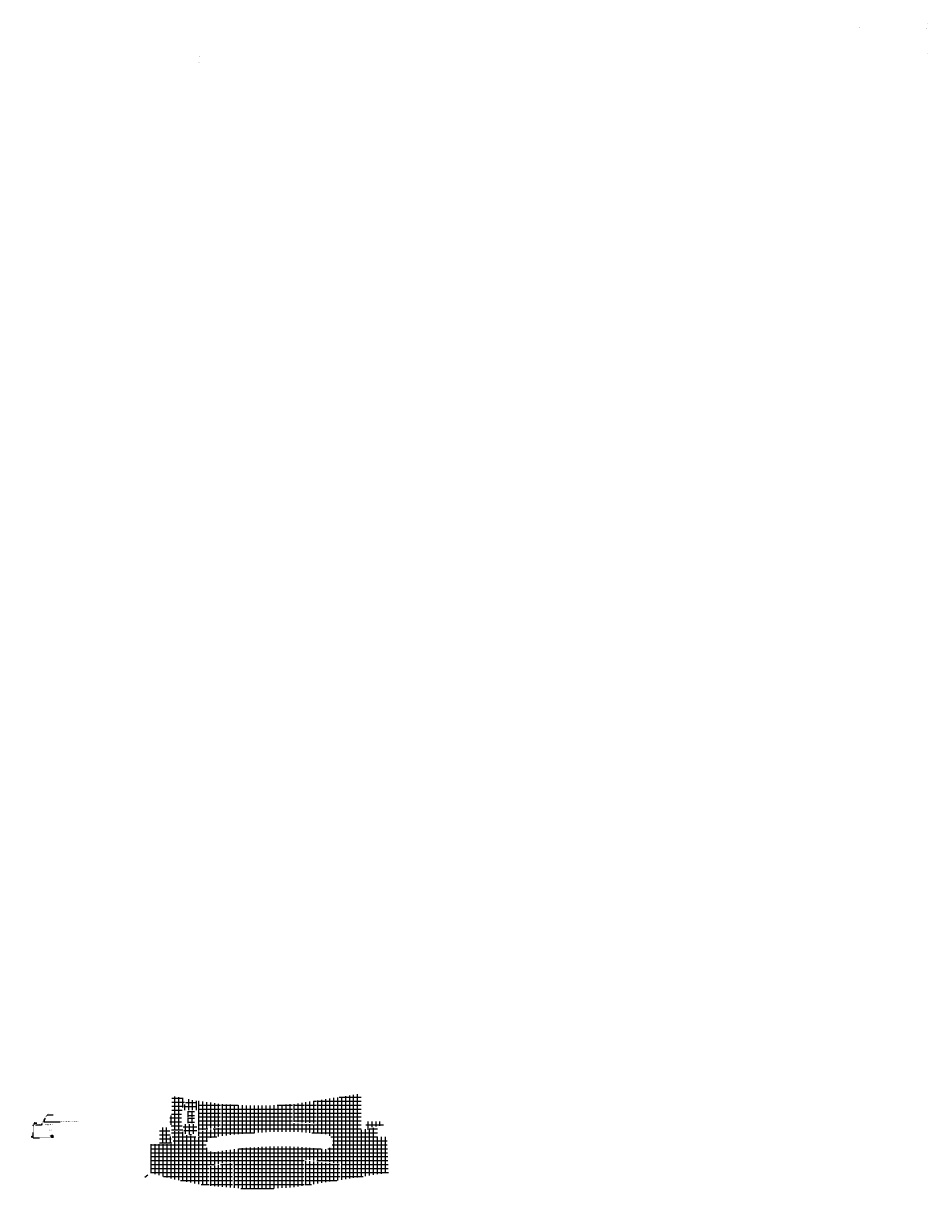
# Model space of a CAD drawing. Extents: x -257677 to 221252, y -185516 to 120782.
# Tile 171 of 171: x 84592 to 221252, y -55383 to 120782. Entities that reach past the tile are written whole.
import ezdxf
from ezdxf.enums import TextEntityAlignment as Align

# ---------------------------------------------------------------- set-up
doc = ezdxf.new("R2010")
doc.units = 0
doc.header["$LTSCALE"] = 50
doc.linetypes.add('DASHDOT', pattern=[1, 0.5, -0.25, 0, -0.25])
doc.layers.get('0').update_dxf_attribs({"linetype": 'CONTINUOUS'})
for name, color, linetype in [('45 Plafond 2D arcering', 7, 'CONTINUOUS'), ('52AF', 6, 'CONTINUOUS'), ('53---0--WATERINST', 2, 'CONTINUOUS'), ('53WA', 3, 'DASHDOT'), ('BOUWTEKST', 2, 'CONTINUOUS'), ('KADER', 7, 'CONTINUOUS'), ('WL524---', 90, 'CONTINUOUS'), ('WM5448--', 1, 'CONTINUOUS')]:
    doc.layers.add(name, color=color, linetype=linetype)
doc.styles.add('BURO-018', font='ARIAL.TTF', dxfattribs={"height": 63})
doc.styles.add('ISO25', font='ISO', dxfattribs={"width": 0.9})
doc.styles.get("Standard").update_dxf_attribs({"font": 'ARIAL.TTF'})
pattern_1 = [(0, (140507.9, 60458.07), (0, 600), []), (90, (140507.9, 60458.07), (-600, 0), [])]
pattern_2 = [(0, (150708.8, 55658), (0, 600), []), (90, (150708.8, 55658), (-600, 0), [])]

# ---------------------------------------------------------------- blocks, each defined once
blk = doc.blocks.new('gfgjj')
at = {"layer": '45 Plafond 2D arcering', "linetype": 'Continuous'}
h = blk.add_hatch(dxfattribs=at)
h.set_pattern_fill('RASTER_600_0006', color=256, style=0, pattern_type=2)
h.set_pattern_definition(pattern_2)
h.paths.add_polyline_path([(122221, 55817), (118674, 55817), (118674, 51437), (122174, 50528), (125763, 49800), (127491, 49568), (127491, 52587), (131249, 53234), (131249, 49194), (132967, 49081), (136600, 49081), (140230, 49295), (141912, 49553), (141912, 53483, -0.024975), (147498, 52824), (147498, 50412), (154623, 51507), (154409, 56902), (152958, 56902), (152958, 58359), (150489, 57982), (150489, 63432), (145882, 62721), (143905, 62419), (143905, 58741), (140147, 58994), (140147, 61865), (136602, 61648), (132967, 61657), (129421, 61879), (129421, 58353), (125906, 57709), (125906, 57160, -1.4140197), (125490, 56955), (123609, 57285), (123552, 57784), (121815, 57784), (121843, 57529), (122061, 56375)], flags=0)
h.paths.add_polyline_path([(128393, 54619, -0.998275), (127985, 56809, -0.0269304), (134114, 57502, -0.0058001), (135440, 57581, -0.0475293), (145015, 57317), (145227, 57291, -0.9944661), (144959, 55058, 0.0103908), (142532, 55295, 0.0057709), (141284, 55376, 0.0562576)], flags=0)
h = blk.add_hatch(dxfattribs=at)
h.set_pattern_fill('RASTER_600_0006', color=256, style=0, pattern_type=2)
h.set_pattern_definition([(0, (122509.1, 57903.75), (0, 600), []), (90, (122509.1, 57903.75), (-600, 0), [])])
h.paths.add_polyline_path([(121570, 60107), (121574, 58953), (121740, 58953), (121857, 57924), (123536, 57924), (123433, 58822), (123336, 58822), (123336, 60962), (123457, 60962), (123959, 62702), (122165, 63048), (121872, 63125), (121872, 60764), (121889, 60764), (121843, 60165)], flags=0)
h = blk.add_hatch(dxfattribs=at)
h.set_pattern_fill('RASTER_600_0006', color=256, style=0, pattern_type=2)
h.set_pattern_definition([(0, (125182.1, 61442.34), (0, 600), []), (90, (125182.1, 61442.34), (-600, 0), [])])
h.paths.add_polyline_path([(124095, 62671), (123603, 60962), (125666, 60962), (125666, 62363, -0.0068383)], flags=0)
h = blk.add_hatch(dxfattribs=at)
h.set_pattern_fill('RASTER_600_0006', color=256, style=0, pattern_type=2)
h.set_pattern_definition(pattern_2)
h.paths.add_polyline_path([(129256, 61893), (125906, 62337), (125906, 57877), (129256, 58460)], flags=0)
h = blk.add_hatch(dxfattribs=at)
h.set_pattern_fill('RASTER_600_0006', color=256, style=0, pattern_type=2)
h.set_pattern_definition(pattern_1)
h.paths.add_polyline_path([(140312, 61869), (140312, 59170, -0.0071469), (141947, 59077), (141947, 62118)], flags=0)
h = blk.add_hatch(dxfattribs=at)
h.set_pattern_fill('RASTER_600_0006', color=256, style=0, pattern_type=2)
h.set_pattern_definition(pattern_1)
h.paths.add_polyline_path([(142112, 62143), (142112, 59065, -0.0071351), (143740, 58922), (143741, 62391)], flags=0)
h = blk.add_hatch(dxfattribs=at)
h.set_pattern_fill('RASTER_600_0006', color=256, style=0, pattern_type=2)
h.set_pattern_definition([(0, (125085.8, 60692.5), (0, 600), []), (90, (125085.8, 60692.5), (-600, 0), [])])
h.paths.add_polyline_path([(124256, 59962), (125336, 59962), (125336, 60822), (124256, 60822)], flags=0)
h = blk.add_hatch(dxfattribs=at)
h.set_pattern_fill('RASTER_600_0006', color=256, style=0, pattern_type=2)
h.set_pattern_definition([(0, (120050.1, 55957.3), (0, 600), []), (90, (120050.1, 55957.3), (-600, 0), [])])
h.paths.add_polyline_path([(121536, 58325), (120050, 58324), (120050, 55957), (121928, 55957), (121829, 56316), (121604, 57499)], flags=0)
h = blk.add_hatch(dxfattribs=at)
h.set_pattern_fill('RASTER_600_0006', color=256, style=0, pattern_type=2)
h.set_pattern_definition([(0, (125285.8, 58392.5), (0, 600), []), (90, (125285.8, 58392.5), (-600, 0), [])])
h.paths.add_polyline_path([(123736, 57405), (124866, 57207), (124866, 57375), (125666, 57375), (125666, 58822), (123574, 58822)], flags=0)
h = blk.add_hatch(dxfattribs=at)
h.set_pattern_fill('RASTER_600_0006', color=256, style=0, pattern_type=2)
h.set_pattern_definition([(0, (125085.8, 59692.5), (0, 600), []), (90, (125085.8, 59692.5), (-600, 0), [])])
h.paths.add_polyline_path([(124256, 58962), (125336, 58962), (125336, 59822), (124256, 59822)], flags=0)
h = blk.add_hatch(dxfattribs=at)
h.set_pattern_fill('RASTER_600_0006', color=256, style=0, pattern_type=2)
h.set_pattern_definition([(270, (151690.1, 59256.36), (600, 0), []), (2e-14, (151690.1, 59256.36), (0, 600), [])])
h.paths.add_polyline_path([(151229, 58236), (153862, 58639), (153862, 59256), (151229, 59256)], flags=0)
h = blk.add_hatch(dxfattribs=at)
h.set_pattern_fill('RASTER_600_0006', color=256, style=0, pattern_type=2)
h.set_pattern_definition([(0, (128508.8, 50858.16), (0, 600), []), (90, (128508.8, 50858.16), (-600, 0), [])])
h.paths.add_polyline_path([(131084, 53039), (127656, 52450), (127656, 49541), (131084, 49206)], flags=0)
h = blk.add_hatch(dxfattribs=at)
h.set_pattern_fill('RASTER_600_0006', color=256, style=0, pattern_type=2)
h.set_pattern_definition([(0, (142308.45, 52058), (0, 600), []), (90, (142308.45, 52058), (-600, 0), [])])
h.paths.add_polyline_path([(147333, 52710, 0.0182922), (142077, 53281), (142077, 49575), (147333, 50398)], flags=0)
blk.add_line((118244, 51105), (117793, 50793))
blk = doc.blocks.new('*X789')
at = {"color": 0}
for p, q in [((30, 62), (38, 62)), ((30, 62), (38, 62)), ((30, 61), (39, 61)), ((30, 61), (39, 61)), ((30, 60), (40, 60)), ((30, 59), (39, 59)), ((30, 59), (39, 59)), ((30, 58), (38, 58)), ((30, 58), (38, 58)), ((31, 65), (35, 65)), ((31, 64), (36, 64)), ((31, 64), (36, 64)), ((31, 63), (37, 63)), ((31, 57), (37, 57)), ((31, 56), (36, 56)), ((31, 56), (36, 56)), ((31, 55), (35, 55)), ((32, 66), (34, 66)), ((32, 66), (34, 66)), ((32, 54), (34, 54)), ((32, 54), (34, 54)), ((33, 67), (33, 67)), ((33, 53), (33, 53)), ((40, 60), (50, 60)), ((41, 61), (50, 61)), ((41, 61), (50, 61)), ((41, 59), (50, 59)), ((41, 59), (50, 59)), ((42, 62), (50, 62)), ((42, 62), (50, 62)), ((42, 58), (50, 58)), ((42, 58), (50, 58)), ((43, 63), (49, 63)), ((43, 57), (49, 57)), ((44, 64), (49, 64)), ((44, 64), (49, 64)), ((44, 56), (49, 56)), ((44, 56), (49, 56)), ((45, 65), (49, 65)), ((45, 55), (49, 55)), ((46, 66), (48, 66)), ((46, 66), (48, 66)), ((46, 54), (48, 54)), ((46, 54), (48, 54)), ((47, 67), (47, 67)), ((47, 53), (47, 53))]:
    blk.add_line(p, q, dxfattribs=at)
blk = doc.blocks.new('BSLH')
at = {"color": 2, "linetype": 'Continuous'}
for p, q in [((1.8, -1.8), (-1.8, 1.8)), ((-1.8, -1.8), (1.8, 1.8)), ((2.5, 0), (3, 1.2)), ((3, 1.2), (3.6, -1.2)), ((3.6, -1.2), (4.2, 1.2)), ((4.2, 1.2), (4.7, -1.2)), ((4.7, -1.2), (5, 0)), ((5, 0), (5.7, 0))]:
    blk.add_line(p, q, dxfattribs=at)
for start, end in [(135, 225), (45, 135), (315, 45), (225, 315)]:
    blk.add_arc((0, 0), 2.5, start, end, dxfattribs=at)
at = {"color": 2, "linetype": 'Continuous', "xscale": 0.25, "yscale": 0.25, "zscale": 0.25}
blk.add_blockref('*X789', (-10, -15), dxfattribs=at)
blk = doc.blocks.new('MAATW1')
at = {"layer": 'KADER', "color": 1, "linetype": 'Continuous'}
for p, q in [((-3, 0), (348, 0)), ((334, 22), (134, 22))]:
    blk.add_line(p, q, dxfattribs=at)
at = {"layer": 'KADER', "color": 2, "linetype": 'Continuous', "style": 'ISO25', "width": 0.9}
blk.add_text('22', height=125, dxfattribs=at).set_placement((169, 50))
blk = doc.blocks.new('DBR', base_point=(29632, 10127))
at = {"layer": '53WA', "color": 2, "linetype": 'Continuous'}
for p, q in [((30005, 10776), (29933, 10651)), ((29337, 9621), (29192, 9370)), ((29551, 9992), (29479, 9866)), ((29791, 10405), (29646, 10154))]:
    blk.add_line(p, q, dxfattribs=at)
blk.add_circle((29632, 10127), 31.2, dxfattribs=at)
for points in [[(29982, 10790), (30026, 10765), (30067, 10886)], [(29528, 10006), (29571, 9981), (29612, 10102)]]:
    blk.add_solid(points, dxfattribs=at)
at = {"layer": '53WA', "color": 1, "linetype": 'Continuous', "style": 'ISO25', "width": 0.9}
for p in [(29853, 10416), (29398, 9632)]:
    blk.add_text('dbr', height=125, rotation=60, dxfattribs=at).set_placement(p)
blk = doc.blocks.new('C175')
at = {"color": 3, "linetype": 'Continuous'}
for p, q in [((0.2, 0.4), (1.3, 2.3)), ((1.8, 3.1), (2.2, 3.8)), ((2.6, 4.5), (5.5, 9.6))]:
    blk.add_line(p, q, dxfattribs=at)
at = {"linetype": 'Continuous'}
for p, q in [((5.5, 9.6), (3.5, 6.7)), ((4.1, 6.4), (3.5, 6.7)), ((5.5, 9.6), (4.1, 6.4))]:
    blk.add_line(p, q, dxfattribs=at)
at = {"color": 3, "linetype": 'Continuous'}
blk.add_circle((0, 0), 0.5, dxfattribs=at)
at = {"linetype": 'Continuous'}
blk.add_solid([(4.1, 6.4), (5.5, 9.6), (3.5, 6.7)], dxfattribs=at)
blk = doc.blocks.new('2322203-3')
at = {"layer": 'WM5448--', "color": 0, "style": 'BURO-018'}
for rotation, p in [(90, (221219, 120758, 2700)), (90, (221219, 118508, 2700)), (90, (111141, 117158, 2700)), (90, (111256, 116634, 2700)), (90, (221219, 116258, 2700)), (90, (111141, 114908, 2700)), (90, (-25613, -44934, 2900)), (90, (-28492, -47705, 2900)), (10.17306, (-50586, -51157, 2800))]:
    blk.add_text('f', height=90, rotation=rotation, dxfattribs=at).set_placement(p, align=Align.MIDDLE)
for p in [(-27928, -45309, 2900), (-28125, -49374, 2900), (-25875, -49374, 2900), (-47778, -50757, 2900), (-45528, -50757, 2900), (-43278, -50757, 2900), (-41028, -50757, 2900), (-38778, -50757, 2900), (-36528, -50757, 2900), (-30908, -50231, 2900)]:
    blk.add_text('f', height=90, dxfattribs=at).set_placement(p, align=Align.MIDDLE)
blk = doc.blocks.new('2322140-3')
at = {"layer": 'WM5448--', "color": 0, "style": 'BURO-018'}
for p in [(210828, 120250, 2700), (211002, 120128, 2700), (-27261, -45089, 2900), (-27286, -49226, 2900), (-25036, -49226, 2900), (-30144, -50085, 2900)]:
    blk.add_text('f', height=90, dxfattribs=at).set_placement(p, align=Align.MIDDLE)
for rotation, p in [(90, (221105, 120000, 2700)), (90, (111091, 116335, 2700)), (90, (221105, 117750, 2700)), (90, (111205, 115760, 2700)), (90, (221105, 115500, 2700)), (90, (111091, 114085, 2700)), (270, (-25808, -43880, 2900)), (90, (-28713, -46700, 2900)), (10.29576, (-49723, -50882, 2800)), (360, (-46980, -50599, 2900)), (360, (-44730, -50599, 2900)), (360, (-42480, -50599, 2900)), (360, (-40230, -50599, 2900)), (360, (-37980, -50599, 2900)), (360, (-35730, -50599, 2900)), (90, (-32588, -51260, 2800))]:
    blk.add_text('f', height=90, rotation=rotation, dxfattribs=at).set_placement(p, align=Align.MIDDLE)
blk = doc.blocks.new('MAATW')
at = {"layer": '53WA', "color": 1, "linetype": 'Continuous'}
for p, q in [((-160, 22), (-354, 22)), ((-354, 0), (-3, 0))]:
    blk.add_line(p, q, dxfattribs=at)
at = {"layer": '53WA', "color": 2, "linetype": 'Continuous', "style": 'ISO25', "width": 0.9}
blk.add_text('22', height=125, dxfattribs=at).set_placement((-349, 50))

msp = doc.modelspace()

# ---------------------------------------------------------------- linework, layer by layer
at = {"layer": '52AF', "color": 2, "linetype": 'Continuous'}
for p, q in [((87696.54006, -45249.0395), (87796.54006, -45249.0395)), ((87696.54006, -45299.0395), (87796.54006, -45299.0395)), ((87746.54006, -45049.0395), (87746.54006, -45249.0395))]:
    msp.add_line(p, q, dxfattribs=at)
at = {"layer": '53WA', "color": 1, "linetype": 'Continuous'}
for p, q in [((87296.54006, -45774.0395), (86421.54006, -45774.0395)), ((87822.61054, -45276.23837), (90136.25668, -45276.23837)), ((89096.54006, -44249.0395), (88171.54006, -44249.0395))]:
    msp.add_line(p, q, dxfattribs=at)
at = {"layer": '53WA'}
for p, q in [((86086.02509, -47690.02138), (86086.02509, -45890.33334)), ((89092.15572, -47684.60848), (89092.15572, -47421.54996)), ((86086.02509, -47690.02138), (89087.28548, -47690.02138))]:
    msp.add_line(p, q, dxfattribs=at)
at = {"layer": 'WL524---'}
msp.add_circle((89095.32007, -47397.38199), 24.37425, dxfattribs=at)

# ---------------------------------------------------------------- block references
for name, p in [('gfgjj', (-14857.28107, -104463.65765)), ('DBR', (87736.36923, -45018.0778))]:
    msp.add_blockref(name, p)
at = {"layer": '53---0--WATERINST', "xscale": 50, "yscale": 50, "zscale": 50}
msp.add_blockref('C175', (86085.88959, -45862.9121), dxfattribs=at)
at = {"layer": '53WA', "color": 2, "linetype": 'Continuous'}
msp.add_blockref('MAATW1', (86280.82956, -45477.03243), dxfattribs=at)
at = {"layer": '53WA', "color": 1, "linetype": 'Continuous'}
msp.add_blockref('MAATW', (86150.61073, -47561.22859), dxfattribs=at)
at = {"layer": '53WA', "color": 2, "linetype": 'Continuous', "xscale": 50, "yscale": 50, "zscale": 50, "rotation": 180}
msp.add_blockref('BSLH', (88943.47323, -47447.20821), dxfattribs=at)
at = {"layer": 'WM5448--'}
for name in ['2322203-3', '2322140-3']:
    msp.add_blockref(name, (0, 0), dxfattribs=at)

# ---------------------------------------------------------------- texts
at = {"layer": '53WA', "color": 2, "linetype": 'Continuous', "style": 'ISO25', "width": 0.9}
for s, p in [('3" Gegalv.', (86452.68516, -45732.42209)), ('3" Gegalv.', (88252.68516, -44207.42209)), ('brandslangaansluiting volgens blad-15', (90207.6288, -45305.91199))]:
    msp.add_text(s, height=125, dxfattribs=at).set_placement(p)
at = {"layer": 'BOUWTEKST'}
for s, p in [('trappehuis', (87891.54006, -45761.29845)), ('w.k.', (88466.49488, -46599.88106))]:
    msp.add_text(s, height=175, dxfattribs=at).set_placement(p)

doc.saveas('drawing.dxf')
